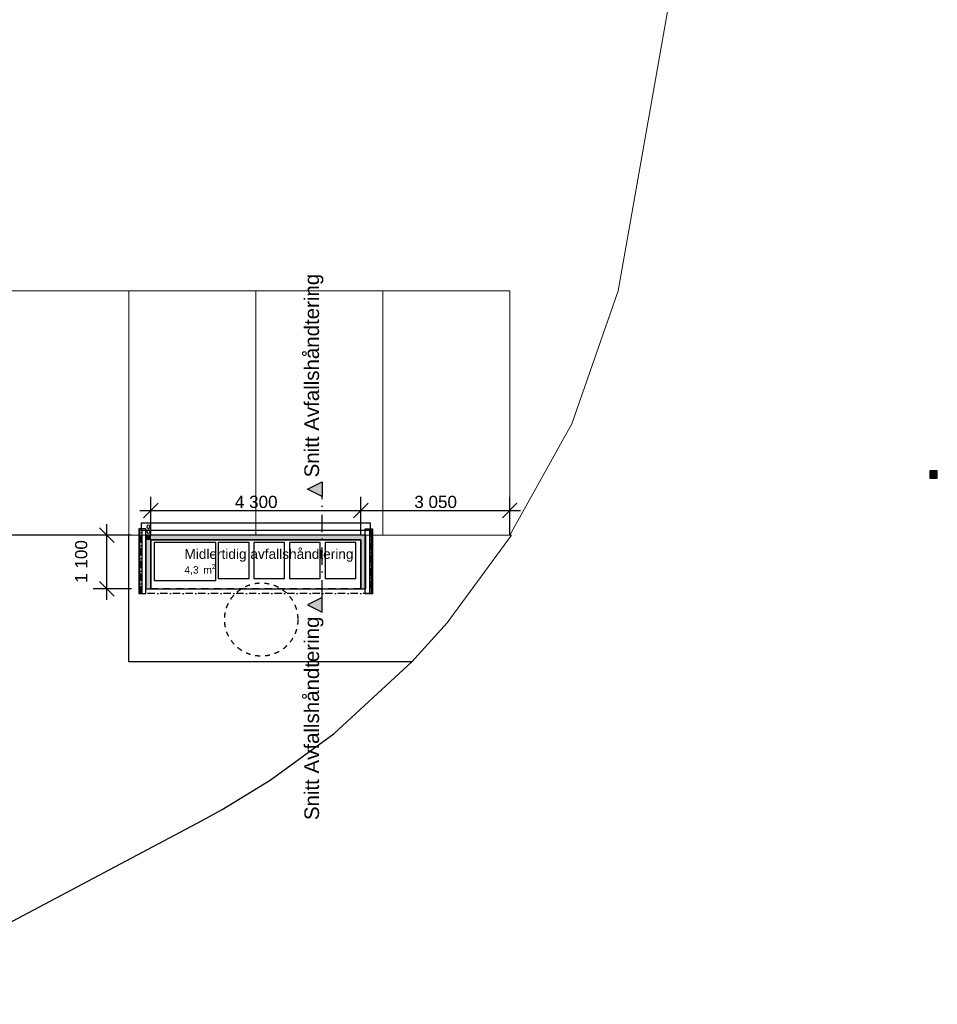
# Model space of a CAD drawing. Header units: millimetres. Extents: x 158466 to 263668, y 129175 to 189280.
# Tile 3 of 55: x 190171 to 208968, y 129175 to 149344. Entities that reach past the tile are written whole.
import ezdxf
from ezdxf.enums import TextEntityAlignment as Align

# ---------------------------------------------------------------- set-up
doc = ezdxf.new("R2010")
doc.units = ezdxf.units.MM
doc.header["$LTSCALE"] = 0.5
doc.header["$MEASUREMENT"] = 0
for name, pattern in [('Over snittplan', [520, 300, -100, 20, -100]), ('PLINE', [0]), ('Prikk & stiplet', [1340.555525, 705.555534, -352.777767, 0, -282.222223]), ('Stipling', [400, 200, -200])]:
    doc.linetypes.add(name, pattern=pattern)
for name, color, linetype in [('23-- Yttervegger (Skravur)(Nye konstruksjoner)', 7, 'Continuous'), ('23-- Yttervegger(Nye konstruksjoner)', 7, 'Continuous'), ('26-- Yttertak(Nye konstruksjoner)', 7, 'Continuous'), ('265- Gesimser_ takrenner og nedløp(Nye konstruksjoner)', 7, 'Continuous'), ('68-- Inventar (løst)(Nye konstruksjoner)', 7, 'Continuous'), ('71-- Bearbeidet terreng(Nye konstruksjoner)', 7, 'Continuous'), ('842-M___1_100 Målsetting bygning(Nye konstruksjoner)', 7, 'Continuous'), ('852- Snittmarkør', 7, 'Continuous'), ('862- M___Nettoareal(Nye konstruksjoner)', 7, 'Continuous'), ('862- M___Nettoareal(Polylinje)(Nye konstruksjoner)', 7, 'Continuous'), ('862- M___Nettoareal(Tekst)(Nye konstruksjoner)', 7, 'Continuous'), ('878- Annen overflate_visuell informasjon_snusirkler(Nye konstruksjoner)', 7, 'Continuous')]:
    doc.layers.add(name, color=color, linetype=linetype)
doc.layers.add('256- Faste himlinger og overflatebehandling(Nye konstruksjoner)', color=7, linetype='Continuous', lineweight=0)
doc.styles.add('GENERATED_STYLE_1', font='arial.ttf')
doc.dimstyles.new('GENERATED_STYLE__2', dxfattribs={"dimtxt": 250, "dimasz": 285, "dimexe": 0.18, "dimexo": 5000, "dimgap": 0, "dimtad": 1, "dimdec": 0, "dimzin": 0, "dimdsep": 46, "dimtxsty": 'GENERATED_STYLE_1', "dimblk": 'ARROWHEAD_6', "dimblk1": 'ARROWHEAD_6', "dimblk2": 'ARROWHEAD_6', "dimcen": 0.09, "dimclrd": 256, "dimclre": 256, "dimclrt": 256, "dimadec": 1, "dimazin": 0, "dimtfac": 1, "dimtdec": 4, "dimtmove": 0, "dimatfit": 3, "dimfxl": 1, "dimtolj": 1, "dimtzin": 0, "dimarcsym": 0})
doc.dimstyles.new('GENERATED_STYLE__4', dxfattribs={"dimtxt": 250, "dimasz": 285, "dimexe": 0.18, "dimexo": 5000, "dimgap": 0, "dimtad": 1, "dimtih": 1, "dimtoh": 1, "dimdec": 0, "dimzin": 0, "dimdsep": 46, "dimtxsty": 'GENERATED_STYLE_1', "dimblk": 'ARROWHEAD_6', "dimblk1": 'ARROWHEAD_6', "dimblk2": 'ARROWHEAD_6', "dimcen": 0.09, "dimclrd": 256, "dimclre": 256, "dimclrt": 256, "dimadec": 1, "dimazin": 0, "dimtfac": 1, "dimtdec": 4, "dimtmove": 0, "dimatfit": 3, "dimfxl": 1, "dimtolj": 1, "dimtzin": 0, "dimarcsym": 0})

# ---------------------------------------------------------------- blocks, each defined once
blk = doc.blocks.new('Midlertidig avfallshåndtering _104_50_1', base_point=(194745, 137103))
at = {"layer": '862- M___Nettoareal(Polylinje)(Nye konstruksjoner)', "linetype": 'PLINE', "flags": 128}
blk.add_lwpolyline([(192858, 137688), (197158, 137688), (197158, 138688), (192858, 138688)], close=True, dxfattribs=at)
at = {"layer": '862- M___Nettoareal(Tekst)(Nye konstruksjoner)', "insert": (193545, 138192), "char_height": 150, "attachment_point": 1, "style": 'GENERATED_STYLE_1'}
blk.add_mtext('\\A1;{\\pql;\\pt0,24100;\\fArial|b0|i0|c0|p0;\\W1.000000;4,3\\fArial|b0|i0|c0|p0;\\W1.000000;\\A1{\\H.66x;\\S^  ;}\\fArial|b0|i0|c0|p0;\\W1.000000; m\\fArial|b0|i0|c0|p0;\\W1.000000;\\A1{\\H.66x;\\S2^  ;}}', dxfattribs=at)
at = {"layer": '862- M___Nettoareal(Tekst)(Nye konstruksjoner)', "style": 'GENERATED_STYLE_1'}
for tag, height, p in [('ROOM_NAME', 200, (193545, 138500)), ('DUMMY_861', 200, (197021, 138543)), ('DUMMY_862', 150, (193545, 138228))]:
    blk.add_attdef(tag, text='', height=height, dxfattribs=at).set_placement(p, align=Align.TOP_LEFT)
blk = doc.blocks.new('Kube[114]_1', base_point=(194868, 138638))
at = {"layer": '68-- Inventar (løst)(Nye konstruksjoner)', "linetype": 'PLINE', "flags": 128}
blk.add_lwpolyline([(194238, 137898), (194868, 137898), (194868, 138638), (194238, 138638)], close=True, dxfattribs=at)
blk = doc.blocks.new('Kube[115]_1', base_point=(195598, 138638))
at = {"layer": '68-- Inventar (løst)(Nye konstruksjoner)', "linetype": 'PLINE', "flags": 128}
blk.add_lwpolyline([(194968, 137898), (195598, 137898), (195598, 138638), (194968, 138638)], close=True, dxfattribs=at)
blk = doc.blocks.new('Kube[116]_1', base_point=(194188, 137858))
at = {"layer": '68-- Inventar (løst)(Nye konstruksjoner)', "linetype": 'PLINE', "flags": 128}
blk.add_lwpolyline([(192928, 138638), (192928, 137858), (194188, 137858), (194188, 138638)], close=True, dxfattribs=at)
blk = doc.blocks.new('Kube[117]_1', base_point=(196328, 138638))
at = {"layer": '68-- Inventar (løst)(Nye konstruksjoner)', "linetype": 'PLINE', "flags": 128}
blk.add_lwpolyline([(195698, 137898), (196328, 137898), (196328, 138638), (195698, 138638)], close=True, dxfattribs=at)
blk = doc.blocks.new('Kube[118]_1', base_point=(197058, 138638))
at = {"layer": '68-- Inventar (løst)(Nye konstruksjoner)', "linetype": 'PLINE', "flags": 128}
blk.add_lwpolyline([(196428, 137898), (197058, 137898), (197058, 138638), (196428, 138638)], close=True, dxfattribs=at)
blk = doc.blocks.new('Takrenne[177]_1', base_point=(197358, 138958))
at = {"layer": '265- Gesimser_ takrenner og nedløp(Nye konstruksjoner)', "linetype": 'PLINE', "flags": 128}
blk.add_lwpolyline([(197358, 139028), (192658, 139028), (192658, 138888), (197358, 138888)], close=True, dxfattribs=at)
blk.add_lwpolyline([(192773, 138958, 1), (192843, 138958, 1)], format="xyb", close=True, dxfattribs=at)
blk = doc.blocks.new('Nedløp kompleks[188]_1', base_point=(192808, 138823))
at = {"layer": '265- Gesimser_ takrenner og nedløp(Nye konstruksjoner)', "linetype": 'PLINE', "flags": 128}
blk.add_lwpolyline([(192773, 138858, 1), (192843, 138858, 1)], format="xyb", close=True, dxfattribs=at)
blk = doc.blocks.new('Vindski[207]_1', base_point=(192653, 138889))
at = {"layer": '265- Gesimser_ takrenner og nedløp(Nye konstruksjoner)', "linetype": 'PLINE'}
for p, q in [((192633, 137588), (192633, 138889)), ((192633, 138889), (192673, 138889)), ((192673, 138889), (192673, 137588))]:
    blk.add_line(p, q, dxfattribs=at)
at = {"layer": '265- Gesimser_ takrenner og nedløp(Nye konstruksjoner)', "linetype": 'PLINE', "flags": 128}
blk.add_lwpolyline([(192758, 137588), (192758, 138916), (192610, 138916), (192610, 137588)], close=True, dxfattribs=at)
blk = doc.blocks.new('Vindski[208]_1', base_point=(197354, 138888))
at = {"layer": '265- Gesimser_ takrenner og nedløp(Nye konstruksjoner)', "linetype": 'PLINE'}
for p, q in [((197374, 138888), (197334, 138888)), ((197334, 138888), (197334, 137586)), ((197374, 137586), (197374, 138888))]:
    blk.add_line(p, q, dxfattribs=at)
at = {"layer": '265- Gesimser_ takrenner og nedløp(Nye konstruksjoner)', "linetype": 'PLINE', "flags": 128}
blk.add_lwpolyline([(197249, 137586), (197249, 138915), (197397, 138915), (197397, 137586)], close=True, dxfattribs=at)
blk = doc.blocks.new('*D393')
at = {"layer": '842-M___1_100 Målsetting bygning(Nye konstruksjoner)', "linetype": 'PLINE', "transparency": 16777216}
for p, q in [((192858, 138788), (192858, 139569)), ((193008, 139438), (192708, 139138)), ((197308, 139438), (197008, 139138)), ((192633, 139288), (192858, 139288)), ((192858, 139288), (197158, 139288))]:
    blk.add_line(p, q, dxfattribs=at)
at = {"layer": '842-M___1_100 Målsetting bygning(Nye konstruksjoner)', "transparency": 16777216, "insert": (194579, 139338), "char_height": 250, "attachment_point": 7, "style": 'GENERATED_STYLE_1'}
blk.add_mtext('\\A1;{\\pql;\\fArial|b0|i0|c0|p0;\\W1.000000;4\xa0300}', dxfattribs=at)
blk = doc.blocks.new('ARROWHEAD_6')
at = {"linetype": 'Continuous'}
for p, q in [((0, 0), (-1, 0)), ((-0.5, -0.5), (0.5, 0.5))]:
    blk.add_line(p, q, dxfattribs=at)
blk = doc.blocks.new('*D394')
at = {"layer": '842-M___1_100 Målsetting bygning(Nye konstruksjoner)', "linetype": 'PLINE', "transparency": 16777216}
for p, q in [((197158, 138788), (197158, 139569)), ((200208, 138788), (200208, 139569)), ((197308, 139438), (197008, 139138)), ((200058, 139138), (200358, 139438)), ((192858, 139288), (197158, 139288)), ((197158, 139288), (200208, 139288)), ((200208, 139288), (200433, 139288))]:
    blk.add_line(p, q, dxfattribs=at)
at = {"layer": '842-M___1_100 Målsetting bygning(Nye konstruksjoner)', "transparency": 16777216, "insert": (198254, 139338), "char_height": 250, "attachment_point": 7, "style": 'GENERATED_STYLE_1'}
blk.add_mtext('\\A1;{\\pql;\\fArial|b0|i0|c0|p0;\\W1.000000;3\xa0050}', dxfattribs=at)
blk = doc.blocks.new('*D396')
at = {"layer": '842-M___1_100 Målsetting bygning(Nye konstruksjoner)', "linetype": 'PLINE', "transparency": 16777216}
for p, q in [((191958, 138788), (191958, 139013)), ((192458, 138788), (191677, 138788)), ((192108, 138638), (191808, 138938)), ((191958, 137688), (191958, 138788)), ((191808, 137838), (192108, 137538)), ((192458, 137688), (191677, 137688)), ((191958, 137463), (191958, 137688))]:
    blk.add_line(p, q, dxfattribs=at)
at = {"layer": '842-M___1_100 Målsetting bygning(Nye konstruksjoner)', "transparency": 16777216, "insert": (191558, 137809), "char_height": 250, "attachment_point": 7, "rotation": 90, "style": 'GENERATED_STYLE_1'}
blk.add_mtext('\\A1;{\\pql;\\fArial|b0|i0|c0|p0;\\W1.000000;1\xa0100}', dxfattribs=at)

msp = doc.modelspace()

# ---------------------------------------------------------------- hatches: boundary and pattern name
at = {"layer": '23-- Yttervegger (Skravur)(Nye konstruksjoner)', "linetype": 'Continuous'}
for points in [[(208968.4, 140103.2), (208818.4, 140103.2), (208818.4, 139953.2), (208968.4, 139953.2)], [(192858, 138687.7), (192758, 138787.7), (192758, 138687.7)], [(192758, 138787.7), (192858, 138687.7), (192858, 138787.7)], [(192858, 138687.7), (197158.2, 138687.7), (197158.2, 138787.7), (192858, 138787.7)], [(197158.2, 138787.7), (197158.2, 137687.7), (197258.2, 137687.7), (197258.2, 138787.7)], [(192758, 138687.7), (192758, 137687.7), (192858, 137687.7), (192858, 138687.7)]]:
    msp.add_hatch(color=256, dxfattribs=at).paths.add_polyline_path(points)
at = {"layer": '852- Snittmarkør', "linetype": 'Continuous'}
for points in [[(196366.7, 139878.7), (196066.7, 139728.7), (196366.7, 139578.7)], [(196366.7, 137207.8), (196366.7, 137507.8), (196066.7, 137357.8)]]:
    msp.add_hatch(color=256, dxfattribs=at).paths.add_polyline_path(points)

# ---------------------------------------------------------------- linework, layer by layer
at = {"layer": '23-- Yttervegger(Nye konstruksjoner)', "linetype": 'PLINE', "flags": 128}
for points in [[(208968.4, 140103.2), (208818.4, 140103.2)], [(208818.4, 140103.2), (208818.4, 139953.2)], [(208968.4, 139953.2), (208968.4, 140103.2)], [(208818.4, 139953.2), (208968.4, 139953.2)], [(192758, 138787.7), (192758, 138687.7)], [(197158.2, 138787.7), (192758, 138787.7)], [(197258.2, 138787.7), (197158.2, 138787.7)], [(197258.2, 137687.7), (197258.2, 138787.7)], [(192758, 138687.7), (192758, 137687.7)], [(192858, 138687.7), (197158.2, 138687.7)], [(192858, 137687.7), (192858, 138687.7)], [(197158.2, 138687.7), (197158.2, 137687.7)], [(192758, 137687.7), (192858, 137687.7)], [(197158.2, 137687.7), (197258.2, 137687.7)]]:
    msp.add_lwpolyline(points, dxfattribs=at)
at = {"layer": '256- Faste himlinger og overflatebehandling(Nye konstruksjoner)', "linetype": 'PLINE', "flags": 128}
for points in [[(203701.5, 150987.7), (202429.2, 143787.7), (201483.6, 141066.6), (200208.1, 138787.7)], [(200208.1, 143787.7), (178708.1, 143787.7)], [(189608.1, 143787.7), (192408.1, 143787.7)], [(192408.1, 138787.7), (192408.1, 143787.7)], [(192408.1, 143787.7), (195008.1, 143787.7)], [(192408.1, 143787.7), (192408.1, 138787.7)], [(195008.1, 138787.7), (195008.1, 143787.7)], [(195008.1, 143787.7), (197608.1, 143787.7)], [(195008.1, 143787.7), (195008.1, 138787.7)], [(197608.1, 138787.7), (197608.1, 143787.7)], [(197608.1, 143787.7), (200208.1, 143787.7)], [(197608.1, 143787.7), (197608.1, 138787.7)], [(200208.1, 143787.7), (200208.1, 138787.7)], [(200208.1, 138787.7), (200208.1, 143787.7)], [(192408.1, 138787.7), (189608.1, 138787.7)], [(195008.1, 138787.7), (192408.1, 138787.7)], [(192408.1, 136187.7), (192408.1, 138787.7)], [(192408.1, 138787.7), (200247.7, 138787.7)], [(197608.1, 138787.7), (195008.1, 138787.7)], [(200208.1, 138787.7), (197608.1, 138787.7)], [(200247.7, 138787.7), (198928, 136987.7), (198207.1, 136187.7)], [(198207.1, 136187.7), (192408.1, 136187.7)]]:
    msp.add_lwpolyline(points, dxfattribs=at)
at = {"layer": '26-- Yttertak(Nye konstruksjoner)', "linetype": 'Over snittplan', "flags": 128}
for points in [[(192658, 137587.7), (192658, 138887.7)], [(192658, 138887.7), (197358.2, 138887.7)], [(197358.2, 138887.7), (197358.2, 137587.7)], [(192858, 137687.7), (192858, 138687.7)], [(192858, 138687.7), (197158.2, 138687.7)], [(197158.2, 138687.7), (197158.2, 137687.7)], [(197358.2, 137587.7), (192658, 137587.7)], [(197158.2, 137687.7), (192858, 137687.7)]]:
    msp.add_lwpolyline(points, dxfattribs=at)
at = {"layer": '71-- Bearbeidet terreng(Nye konstruksjoner)', "linetype": 'PLINE', "flags": 128}
msp.add_lwpolyline([(178408.1, 143787.7), (173708.1, 143787.7), (182293.8, 129175.1, 0.0448206), (183448.4, 129660.5), (185965.8, 130995.2), (186902.7, 129228.2), (193908.4, 132942.7), (194318.5, 133167.5), (195302.6, 133769.4), (196611.7, 134725.1), (198207.1, 136187.7), (192408.1, 136187.7), (192408.1, 138787.7), (189608.1, 138787.7), (189608.1, 138587.7), (178408.1, 138587.7)], format="xyb", close=True, dxfattribs=at)
at = {"layer": '852- Snittmarkør', "linetype": 'Prikk & stiplet'}
msp.add_line((196366.7, 137507.8), (196366.7, 139578.7), dxfattribs=at)
at = {"layer": '852- Snittmarkør', "linetype": 'PLINE', "flags": 128}
for points in [[(196366.7, 139878.7), (196366.7, 139578.7), (196066.7, 139728.7)], [(196366.7, 137207.8), (196366.7, 137507.8), (196066.7, 137357.8)]]:
    msp.add_lwpolyline(points, close=True, dxfattribs=at)
at = {"layer": '878- Annen overflate_visuell informasjon_snusirkler(Nye konstruksjoner)', "linetype": 'Stipling'}
msp.add_circle((195118.7, 137056.4), 750, dxfattribs=at)

# ---------------------------------------------------------------- block references
at = {"layer": '265- Gesimser_ takrenner og nedløp(Nye konstruksjoner)', "linetype": 'PLINE'}
for name, p in [('Takrenne[177]_1', (197358.2, 138957.7)), ('Vindski[207]_1', (192652.6, 138888.9)), ('Nedløp kompleks[188]_1', (192808, 138822.7)), ('Vindski[208]_1', (197354.3, 138887.7))]:
    msp.add_blockref(name, p, dxfattribs=at)
at = {"layer": '68-- Inventar (løst)(Nye konstruksjoner)', "linetype": 'PLINE'}
for name, p in [('Kube[116]_1', (194188.2, 137857.7)), ('Kube[114]_1', (194868.2, 138637.7)), ('Kube[115]_1', (195598.2, 138637.7)), ('Kube[117]_1', (196328.2, 138637.7)), ('Kube[118]_1', (197058.2, 138637.7))]:
    msp.add_blockref(name, p, dxfattribs=at)
at = {"layer": '862- M___Nettoareal(Nye konstruksjoner)', "linetype": 'Continuous'}
ref = msp.add_blockref('Midlertidig avfallshåndtering _104_50_1', (194744.8, 137103.4), dxfattribs=at)
ref.add_attrib('ROOM_NAME', 'Midlertidig avfallshåndtering ', dxfattribs={"layer": '862- M___Nettoareal(Tekst)(Nye konstruksjoner)', "color": 7, "height": 200, "style": 'GENERATED_STYLE_1'}).set_placement((193545.2, 138500.1), align=Align.TOP_LEFT)

# ---------------------------------------------------------------- texts
at = {"layer": '852- Snittmarkør', "char_height": 300, "rotation": 90, "style": 'GENERATED_STYLE_1'}
for s, insert, attachment_point in [('\\A1;{\\pql;\\pt0;\\fArial|b0|i0|c0|p0;\\W1.000000;Snitt Avfallshåndtering}', (196393.3, 139968.7), 7), ('\\A1;{\\pqr;\\pt0;\\fArial|b0|i0|c0|p0;\\W1.000000;Snitt Avfallshåndtering}', (196393.3, 137117.8), 9)]:
    msp.add_mtext(s, dxfattribs=dict(at, insert=insert, attachment_point=attachment_point))

# ---------------------------------------------------------------- dimensions: what is measured, and where the dimension line sits
at = {"layer": '842-M___1_100 Målsetting bygning(Nye konstruksjoner)', "linetype": 'Continuous'}
for base, p1, p2, picture, middle in [((197158.2, 139287.7), (192858, 138687.7), (197158.2, 138787.7), '*D393', (195008, 139462.7)), ((200208.1, 139287.7), (197158.2, 138787.7), (200208.1, 138787.7), '*D394', (198683, 139462.7))]:
    dim = msp.add_linear_dim(base=base, p1=p1, p2=p2, angle=0, dimstyle='GENERATED_STYLE__4', dxfattribs=at)
    dim.commit()
    dim.dimension.update_dxf_attribs({"geometry": picture, "text_midpoint": middle, "dimtype": 160})
dim = msp.add_linear_dim(base=(191958, 138787.7), p1=(192758, 137687.7), p2=(192758, 138787.7), angle=90, dimstyle='GENERATED_STYLE__2', dxfattribs=at)
dim.commit()
dim.dimension.update_dxf_attribs({"geometry": '*D396', "text_midpoint": (191433, 138237.5), "dimtype": 160, "text_rotation": 90})

doc.saveas('drawing.dxf')
